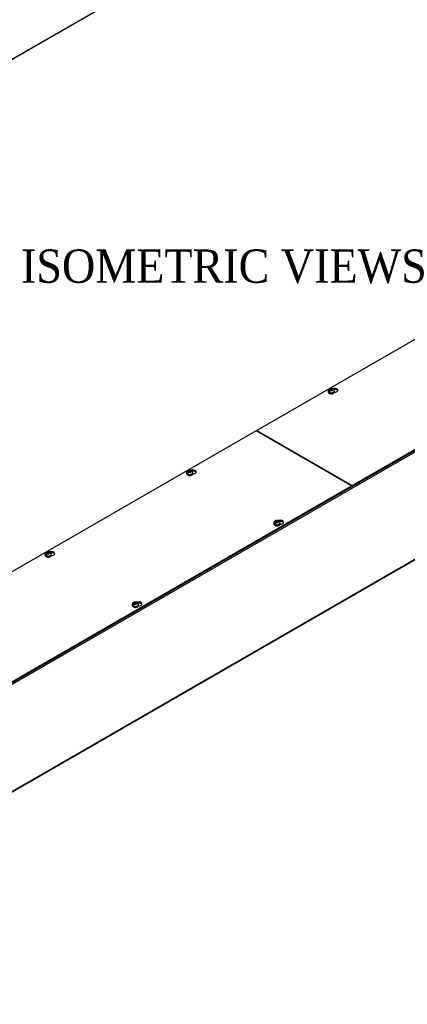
# Model space of a CAD drawing. Header units: inches. Extents: x 1 to 299, y -2 to 199.
# Tile 7 of 9: x 233 to 256, y 104 to 163. Entities that reach past the tile are written whole.
import ezdxf
from ezdxf.enums import TextEntityAlignment as Align

# ---------------------------------------------------------------- set-up
doc = ezdxf.new("R2010")
doc.units = ezdxf.units.IN
doc.header["$MEASUREMENT"] = 0
for name, color, linetype in [('COM56315-1', 7, 'Continuous'), ('COM56318-1', 7, 'Continuous'), ('Default', 7, 'Continuous'), ('SCS19515', 7, 'Continuous')]:
    doc.layers.add(name, color=color, linetype=linetype)
doc.styles.add('SEACAD_Times_New_Roman', font='times.ttf')

# ---------------------------------------------------------------- blocks, each defined once
blk = doc.blocks.new('SE2')
at = {"layer": 'COM56315-1', "color": 7, "linetype": 'Continuous'}
for p, q in [((196.179, 139.621), (281.032, 188.611)), ((196.202, 139.671), (281.055, 188.661))]:
    blk.add_line(p, q, dxfattribs=at)
blk = doc.blocks.new('SE3')
at = {"layer": 'COM56315-1', "color": 7, "linetype": 'Continuous'}
for p, q in [((295.566, 159.503), (210.714, 110.513)), ((210.691, 104.05), (295.544, 153.039)), ((210.714, 104.099), (295.566, 153.089))]:
    blk.add_line(p, q, dxfattribs=at)
at = {"layer": 'COM56318-1', "color": 7, "linetype": 'Continuous'}
for p, q in [((289.808, 162.954), (247.426, 138.485)), ((253.14, 135.186), (295.522, 159.655)), ((253.14, 135.122), (295.522, 159.591)), ((247.381, 138.46), (204.999, 113.99)), ((253.096, 135.16), (247.381, 138.46)), ((247.426, 138.485), (253.14, 135.186)), ((247.426, 138.434), (247.426, 138.485)), ((210.714, 110.691), (253.096, 135.16)), ((210.714, 110.627), (253.096, 135.097)), ((253.096, 135.097), (253.096, 135.16)), ((253.096, 135.148), (253.14, 135.122)), ((253.14, 135.122), (253.14, 135.186))]:
    blk.add_line(p, q, dxfattribs=at)
for centre, major_axis, start_param, end_param in [((252.082, 140.892), (-0.203, 0), 1.523242, 5.340551), ((252.082, 140.829), (0.203, 0), 0.275127, 1.793174), ((243.596, 135.993), (-0.203, 0), 1.523242, 5.340551), ((243.596, 135.93), (0.203, 0), 0.275127, 1.793174), ((248.825, 132.975), (-0.203, 0), 1.523242, 5.340551), ((248.825, 132.911), (0.203, 0), 0.275127, 1.793174), ((235.111, 131.095), (-0.203, 0), 1.523242, 5.340551), ((235.111, 131.031), (0.203, 0), 0.275127, 1.793174), ((240.339, 128.076), (-0.203, 0), 1.523242, 5.340551), ((240.339, 128.012), (0.203, 0), 0.275127, 1.793174)]:
    blk.add_ellipse(centre, major_axis=major_axis, ratio=0.57735, start_param=start_param, end_param=end_param, dxfattribs=at)
at = {"layer": 'SCS19515', "color": 7, "linetype": 'Continuous'}
for p, q in [((251.702, 140.851), (251.702, 140.802)), ((251.809, 140.842), (251.738, 140.8)), ((251.833, 140.916), (251.802, 140.899)), ((251.833, 140.957), (251.903, 140.957)), ((251.833, 140.916), (251.833, 140.957)), ((251.833, 140.916), (251.833, 140.866)), ((251.833, 140.895), (251.903, 140.895)), ((251.845, 140.874), (251.876, 140.892)), ((251.945, 140.892), (251.876, 140.892)), ((251.934, 140.974), (251.903, 140.957)), ((251.903, 140.895), (251.903, 140.957)), ((251.945, 140.92), (251.903, 140.895)), ((251.945, 140.932), (251.976, 140.95)), ((251.945, 140.932), (251.945, 140.892)), ((252.077, 140.802), (252.077, 140.851)), ((243.216, 135.952), (243.216, 135.903)), ((243.324, 135.943), (243.253, 135.901)), ((243.348, 136.017), (243.317, 136)), ((243.348, 136.058), (243.417, 136.058)), ((243.348, 136.017), (243.348, 136.058)), ((243.348, 136.017), (243.348, 135.967)), ((243.348, 135.996), (243.417, 135.996)), ((243.36, 135.975), (243.39, 135.993)), ((243.46, 135.993), (243.39, 135.993)), ((243.448, 136.075), (243.417, 136.058)), ((243.417, 135.996), (243.417, 136.058)), ((243.46, 136.021), (243.417, 135.996)), ((243.46, 136.033), (243.491, 136.051)), ((243.46, 136.033), (243.46, 135.993)), ((243.591, 135.903), (243.591, 135.952)), ((248.445, 132.933), (248.445, 132.884)), ((248.553, 132.924), (248.481, 132.883)), ((248.576, 132.999), (248.545, 132.981)), ((248.576, 133.039), (248.646, 133.039)), ((248.576, 132.999), (248.576, 133.039)), ((248.576, 132.999), (248.576, 132.948)), ((248.576, 132.978), (248.646, 132.978)), ((248.588, 132.957), (248.619, 132.974)), ((248.688, 132.974), (248.619, 132.974)), ((248.677, 133.057), (248.646, 133.039)), ((248.646, 132.978), (248.646, 133.039)), ((248.688, 133.002), (248.646, 132.978)), ((248.688, 133.015), (248.719, 133.032)), ((248.688, 133.015), (248.688, 132.974)), ((248.82, 132.884), (248.82, 132.933)), ((234.863, 131.159), (234.932, 131.159)), ((234.863, 131.119), (234.863, 131.159)), ((234.963, 131.176), (234.932, 131.159)), ((234.932, 131.097), (234.932, 131.159)), ((234.975, 131.134), (235.005, 131.152)), ((234.731, 131.053), (234.731, 131.004)), ((234.839, 131.044), (234.767, 131.002)), ((234.863, 131.119), (234.832, 131.101)), ((234.863, 131.119), (234.863, 131.068)), ((234.863, 131.097), (234.932, 131.097)), ((234.874, 131.076), (234.905, 131.094)), ((234.975, 131.094), (234.905, 131.094)), ((234.975, 131.122), (234.932, 131.097)), ((234.975, 131.134), (234.975, 131.094)), ((235.106, 131.004), (235.106, 131.053)), ((239.959, 128.034), (239.959, 127.985)), ((240.067, 128.025), (239.996, 127.984)), ((240.091, 128.1), (240.06, 128.082)), ((240.091, 128.14), (240.161, 128.14)), ((240.091, 128.1), (240.091, 128.14)), ((240.091, 128.1), (240.091, 128.049)), ((240.091, 128.079), (240.161, 128.079)), ((240.103, 128.058), (240.133, 128.075)), ((240.203, 128.075), (240.133, 128.075)), ((240.191, 128.158), (240.161, 128.14)), ((240.161, 128.079), (240.161, 128.14)), ((240.203, 128.103), (240.161, 128.079)), ((240.203, 128.116), (240.234, 128.133)), ((240.203, 128.116), (240.203, 128.075)), ((240.334, 127.985), (240.334, 128.034))]:
    blk.add_line(p, q, dxfattribs=at)
for centre, radius, start, end in [((251.836, 140.85), 0.133, 117.05704, 179.18693), ((251.88, 140.778), 0.144, 122.64314, 170.97254), ((251.889, 140.757), 0.24, 68.80787, 118.23406), ((251.922, 140.753), 0.144, 122.64346, 170.97222), ((251.949, 140.851), 0.127, 359.81006, 52.28505), ((243.351, 135.951), 0.133, 117.05704, 179.18693), ((243.395, 135.879), 0.144, 122.64314, 170.97254), ((243.404, 135.858), 0.24, 68.80787, 118.23406), ((243.437, 135.854), 0.144, 122.64346, 170.97222), ((243.464, 135.952), 0.127, 359.81006, 52.28505), ((248.579, 132.932), 0.133, 117.05704, 179.18693), ((248.623, 132.86), 0.144, 122.64314, 170.97254), ((248.632, 132.84), 0.24, 68.80787, 118.23406), ((248.665, 132.836), 0.144, 122.64346, 170.97222), ((248.692, 132.934), 0.127, 359.81006, 52.28505), ((234.865, 131.052), 0.133, 117.05704, 179.18693), ((234.918, 130.959), 0.24, 68.80787, 118.23406), ((234.979, 131.053), 0.127, 359.81006, 52.28505), ((234.909, 130.98), 0.144, 122.64314, 170.97254), ((234.952, 130.955), 0.144, 122.64346, 170.97222), ((240.094, 128.033), 0.133, 117.05704, 179.18693), ((240.138, 127.961), 0.144, 122.64314, 170.97254), ((240.147, 127.941), 0.24, 68.80787, 118.23406), ((240.18, 127.937), 0.144, 122.64346, 170.97222), ((240.207, 128.035), 0.127, 359.81006, 52.28505)]:
    blk.add_arc(centre, radius, start, end, dxfattribs=at)
for centre, major_axis, start_param, end_param in [((251.889, 140.851), (-0.188, 0), 6.278747, 6.283185), ((251.889, 140.851), (-0.188, 0), 0, 3.141161), ((251.889, 140.802), (0.187, 0), 3.141593, 3.16457), ((251.889, 140.802), (0.187, 0), 3.16457, 6.283185), ((251.889, 140.863), (-0.186, 0), 0.623612, 0.947184), ((251.889, 140.924), (0.0975, 0), 1.098165, 3.614224), ((251.889, 140.924), (-0.0975, 0), 1.098165, 3.614224), ((243.404, 135.952), (-0.187, 0), 6.278747, 6.283185), ((243.404, 135.952), (-0.187, 0), 0, 3.141161), ((243.404, 135.903), (0.187, 0), 3.141593, 3.16457), ((243.404, 135.903), (0.187, 0), 3.16457, 6.283185), ((243.404, 135.964), (-0.186, 0), 0.623612, 0.947184), ((243.404, 136.025), (0.0975, 0), 1.098165, 3.614224), ((243.404, 136.025), (-0.0975, 0), 1.098165, 3.614224), ((248.632, 132.933), (-0.187, 0), 6.278747, 6.283185), ((248.632, 132.933), (-0.187, 0), 0, 3.141161), ((248.632, 133.007), (0.0975, 0), 1.098165, 3.614224), ((248.632, 133.007), (-0.0975, 0), 1.098165, 3.614224), ((248.632, 132.884), (0.187, 0), 3.141593, 3.16457), ((248.632, 132.884), (0.187, 0), 3.16457, 6.283185), ((248.632, 132.946), (-0.186, 0), 0.623612, 0.947184), ((234.919, 131.126), (0.0975, 0), 1.098165, 3.614224), ((234.919, 131.126), (-0.0975, 0), 1.098165, 3.614224), ((234.919, 131.053), (-0.187, 0), 6.278747, 6.283185), ((234.919, 131.053), (-0.187, 0), 0, 3.141161), ((234.919, 131.004), (0.188, 0), 3.141593, 3.16457), ((234.919, 131.004), (0.188, 0), 3.16457, 6.283185), ((234.919, 131.065), (-0.186, 0), 0.623612, 0.947184), ((240.147, 128.034), (-0.188, 0), 6.278747, 6.283185), ((240.147, 128.034), (-0.188, 0), 0, 3.141161), ((240.147, 127.985), (0.188, 0), 3.141593, 3.16457), ((240.147, 127.985), (0.188, 0), 3.16457, 6.283185), ((240.147, 128.047), (-0.186, 0), 0.623612, 0.947184), ((240.147, 128.108), (0.0975, 0), 1.098165, 3.614224), ((240.147, 128.108), (-0.0975, 0), 1.098165, 3.614224)]:
    blk.add_ellipse(centre, major_axis=major_axis, ratio=0.57735, start_param=start_param, end_param=end_param, dxfattribs=at)
for points, knots in [([(251.703, 140.799), (251.703, 140.793), (251.703, 140.779), (251.713, 140.758), (251.731, 140.736), (251.755, 140.717), (251.786, 140.701), (251.821, 140.69), (251.86, 140.684), (251.9, 140.682), (251.939, 140.686), (251.976, 140.695), (252.002, 140.706), (252.013, 140.712), (252.017, 140.714)], [0, 0, 0, 0, 0.054611, 0.139303, 0.225621, 0.316078, 0.409828, 0.504562, 0.599048, 0.693311, 0.787652, 0.882357, 0.972718, 1, 1, 1, 1]), ([(251.998, 140.95), (251.997, 140.954), (251.996, 140.958), (251.994, 140.965), (251.992, 140.968), (251.988, 140.973), (251.986, 140.975), (251.981, 140.979), (251.978, 140.981), (251.973, 140.983), (251.969, 140.983), (251.963, 140.984), (251.959, 140.984), (251.952, 140.982), (251.949, 140.981), (251.941, 140.978), (251.937, 140.977), (251.934, 140.974)], [0, 0, 0, 0, 0.125, 0.125, 0.25, 0.25, 0.375, 0.375, 0.5, 0.5, 0.625, 0.625, 0.75, 0.75, 0.875, 0.875, 1, 1, 1, 1]), ([(251.976, 140.95), (251.98, 140.952), (251.984, 140.954), (251.991, 140.957), (251.995, 140.958), (252.002, 140.959), (252.005, 140.959), (252.012, 140.959), (252.015, 140.958), (252.021, 140.956), (252.024, 140.955), (252.026, 140.952), (252.027, 140.952), (252.027, 140.952)], [0, 0, 0, 0, 0.125, 0.125, 0.25, 0.25, 0.375, 0.375, 0.5, 0.5, 0.625, 0.625, 0.6405235, 0.6405235, 0.6405235, 0.6405235]), ([(252.017, 140.714), (252.022, 140.717), (252.036, 140.726), (252.056, 140.744), (252.07, 140.767), (252.077, 140.787), (252.076, 140.798), (252.076, 140.801)], [0, 0, 0, 0, 0.148729, 0.429797, 0.676739, 0.91417, 1, 1, 1, 1]), ([(243.217, 135.9), (243.218, 135.894), (243.218, 135.88), (243.228, 135.859), (243.245, 135.837), (243.27, 135.818), (243.3, 135.802), (243.336, 135.791), (243.375, 135.785), (243.415, 135.783), (243.454, 135.787), (243.491, 135.796), (243.516, 135.807), (243.528, 135.813), (243.531, 135.815)], [0, 0, 0, 0, 0.054611, 0.139303, 0.225621, 0.316078, 0.409828, 0.504562, 0.599048, 0.693311, 0.787652, 0.882357, 0.972718, 1, 1, 1, 1]), ([(243.513, 136.051), (243.512, 136.055), (243.511, 136.059), (243.508, 136.066), (243.507, 136.069), (243.503, 136.074), (243.501, 136.076), (243.496, 136.08), (243.493, 136.082), (243.487, 136.084), (243.484, 136.084), (243.478, 136.085), (243.474, 136.085), (243.467, 136.083), (243.463, 136.082), (243.456, 136.079), (243.452, 136.078), (243.448, 136.075)], [0, 0, 0, 0, 0.125, 0.125, 0.25, 0.25, 0.375, 0.375, 0.5, 0.5, 0.625, 0.625, 0.75, 0.75, 0.875, 0.875, 1, 1, 1, 1]), ([(243.491, 136.051), (243.494, 136.053), (243.498, 136.055), (243.506, 136.058), (243.509, 136.059), (243.517, 136.06), (243.52, 136.06), (243.527, 136.06), (243.53, 136.059), (243.536, 136.057), (243.538, 136.056), (243.541, 136.054), (243.541, 136.053), (243.542, 136.053)], [0, 0, 0, 0, 0.125, 0.125, 0.25, 0.25, 0.375, 0.375, 0.5, 0.5, 0.625, 0.625, 0.6405235, 0.6405235, 0.6405235, 0.6405235]), ([(243.531, 135.815), (243.537, 135.818), (243.551, 135.827), (243.57, 135.845), (243.585, 135.868), (243.592, 135.888), (243.591, 135.899), (243.59, 135.902)], [0, 0, 0, 0, 0.148729, 0.429797, 0.676739, 0.91417, 1, 1, 1, 1]), ([(248.741, 133.033), (248.74, 133.037), (248.739, 133.04), (248.737, 133.047), (248.735, 133.05), (248.731, 133.055), (248.729, 133.058), (248.724, 133.062), (248.722, 133.063), (248.716, 133.065), (248.713, 133.066), (248.706, 133.066), (248.702, 133.066), (248.695, 133.065), (248.692, 133.064), (248.684, 133.061), (248.68, 133.059), (248.677, 133.057)], [0, 0, 0, 0, 0.125, 0.125, 0.25, 0.25, 0.375, 0.375, 0.5, 0.5, 0.625, 0.625, 0.75, 0.75, 0.875, 0.875, 1, 1, 1, 1]), ([(248.719, 133.032), (248.723, 133.035), (248.727, 133.036), (248.734, 133.039), (248.738, 133.04), (248.745, 133.042), (248.748, 133.042), (248.755, 133.041), (248.758, 133.041), (248.764, 133.039), (248.767, 133.037), (248.769, 133.035), (248.77, 133.035), (248.77, 133.034)], [0, 0, 0, 0, 0.125, 0.125, 0.25, 0.25, 0.375, 0.375, 0.5, 0.5, 0.625, 0.625, 0.6405235, 0.6405235, 0.6405235, 0.6405235]), ([(248.446, 132.881), (248.446, 132.875), (248.446, 132.862), (248.456, 132.84), (248.474, 132.818), (248.498, 132.799), (248.529, 132.784), (248.564, 132.772), (248.603, 132.766), (248.643, 132.765), (248.683, 132.769), (248.719, 132.778), (248.745, 132.788), (248.757, 132.795), (248.76, 132.796)], [0, 0, 0, 0, 0.054611, 0.139303, 0.225621, 0.316078, 0.409828, 0.504562, 0.599048, 0.693311, 0.787652, 0.882357, 0.972718, 1, 1, 1, 1]), ([(248.76, 132.796), (248.765, 132.8), (248.779, 132.808), (248.799, 132.827), (248.813, 132.85), (248.82, 132.87), (248.819, 132.88), (248.819, 132.883)], [0, 0, 0, 0, 0.148729, 0.429797, 0.676739, 0.91417, 1, 1, 1, 1]), ([(235.027, 131.152), (235.027, 131.156), (235.026, 131.16), (235.023, 131.167), (235.022, 131.17), (235.018, 131.175), (235.016, 131.177), (235.011, 131.181), (235.008, 131.183), (235.002, 131.185), (234.999, 131.185), (234.992, 131.186), (234.989, 131.186), (234.982, 131.184), (234.978, 131.183), (234.971, 131.18), (234.967, 131.179), (234.963, 131.176)], [0, 0, 0, 0, 0.125, 0.125, 0.25, 0.25, 0.375, 0.375, 0.5, 0.5, 0.625, 0.625, 0.75, 0.75, 0.875, 0.875, 1, 1, 1, 1]), ([(235.005, 131.152), (235.009, 131.154), (235.013, 131.156), (235.021, 131.159), (235.024, 131.16), (235.031, 131.161), (235.035, 131.161), (235.041, 131.161), (235.044, 131.16), (235.05, 131.158), (235.053, 131.157), (235.056, 131.155), (235.056, 131.154), (235.056, 131.154)], [0, 0, 0, 0, 0.125, 0.125, 0.25, 0.25, 0.375, 0.375, 0.5, 0.5, 0.625, 0.625, 0.6405235, 0.6405235, 0.6405235, 0.6405235]), ([(234.732, 131.001), (234.732, 130.995), (234.733, 130.982), (234.743, 130.96), (234.76, 130.938), (234.784, 130.919), (234.815, 130.903), (234.851, 130.892), (234.889, 130.886), (234.929, 130.884), (234.969, 130.888), (235.005, 130.897), (235.031, 130.908), (235.043, 130.914), (235.046, 130.916)], [0, 0, 0, 0, 0.054611, 0.139303, 0.225621, 0.316078, 0.409828, 0.504562, 0.599048, 0.693311, 0.787652, 0.882357, 0.972718, 1, 1, 1, 1]), ([(235.046, 130.916), (235.052, 130.919), (235.066, 130.928), (235.085, 130.946), (235.099, 130.969), (235.106, 130.989), (235.105, 131), (235.105, 131.003)], [0, 0, 0, 0, 0.148729, 0.429797, 0.676739, 0.91417, 1, 1, 1, 1]), ([(239.961, 127.982), (239.961, 127.976), (239.961, 127.963), (239.971, 127.941), (239.988, 127.919), (240.013, 127.9), (240.043, 127.885), (240.079, 127.873), (240.118, 127.867), (240.158, 127.866), (240.197, 127.87), (240.234, 127.879), (240.26, 127.889), (240.271, 127.896), (240.274, 127.897)], [0, 0, 0, 0, 0.054611, 0.139303, 0.225621, 0.316078, 0.409828, 0.504562, 0.599048, 0.693311, 0.787652, 0.882357, 0.972718, 1, 1, 1, 1]), ([(240.256, 128.134), (240.255, 128.138), (240.254, 128.141), (240.252, 128.148), (240.25, 128.151), (240.246, 128.156), (240.244, 128.159), (240.239, 128.163), (240.236, 128.164), (240.23, 128.166), (240.227, 128.167), (240.221, 128.167), (240.217, 128.167), (240.21, 128.166), (240.206, 128.165), (240.199, 128.162), (240.195, 128.16), (240.191, 128.158)], [0, 0, 0, 0, 0.125, 0.125, 0.25, 0.25, 0.375, 0.375, 0.5, 0.5, 0.625, 0.625, 0.75, 0.75, 0.875, 0.875, 1, 1, 1, 1]), ([(240.234, 128.133), (240.238, 128.136), (240.241, 128.137), (240.249, 128.14), (240.252, 128.141), (240.26, 128.143), (240.263, 128.143), (240.27, 128.142), (240.273, 128.142), (240.279, 128.14), (240.281, 128.138), (240.284, 128.136), (240.284, 128.136), (240.285, 128.135)], [0, 0, 0, 0, 0.125, 0.125, 0.25, 0.25, 0.375, 0.375, 0.5, 0.5, 0.625, 0.625, 0.6405235, 0.6405235, 0.6405235, 0.6405235]), ([(240.274, 127.897), (240.28, 127.901), (240.294, 127.909), (240.314, 127.928), (240.328, 127.951), (240.335, 127.971), (240.334, 127.981), (240.333, 127.984)], [0, 0, 0, 0, 0.148729, 0.429797, 0.676739, 0.91417, 1, 1, 1, 1])]:
    blk.add_open_spline(points, degree=3, knots=knots, dxfattribs=at)

msp = doc.modelspace()

# ---------------------------------------------------------------- block references
at = {"layer": 'Default'}
for name in ['SE2', 'SE3']:
    msp.add_blockref(name, (0, 0), dxfattribs=at)

# ---------------------------------------------------------------- texts
at = {"layer": 'Default', "color": 7, "linetype": 'Continuous', "style": 'SEACAD_Times_New_Roman'}
msp.add_text('ISOMETRIC VIEWS', height=2, dxfattribs=at).set_placement((233.283, 149.342), align=Align.TOP_LEFT)

doc.saveas('drawing.dxf')
